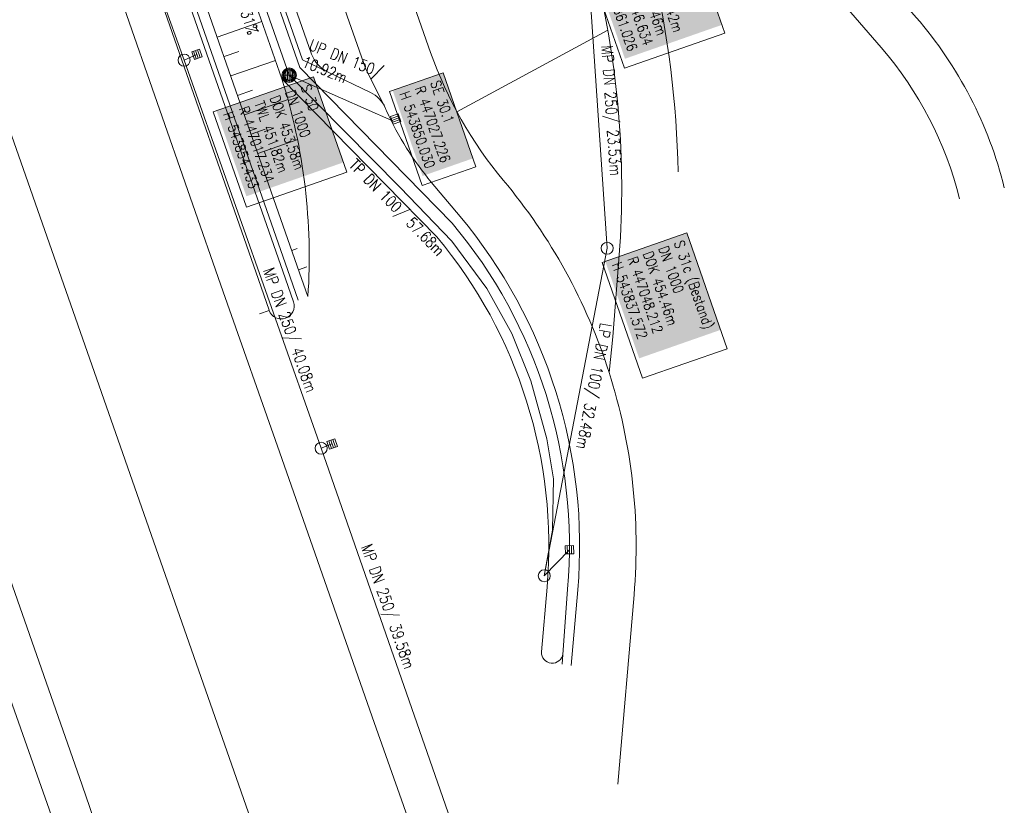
# Model space of a CAD drawing. Header units: inches. Extents: x 446825 to 447109, y 443658 to 444215.
# Tile 13 of 19: x 446991 to 447087, y 443783 to 443860. Entities that reach past the tile are written whole.
import ezdxf

# ---------------------------------------------------------------- set-up
doc = ezdxf.new("R2010")
doc.units = ezdxf.units.IN
doc.header["$MEASUREMENT"] = 0
for name, color, linetype in [('200_ACHSEN', 7, 'Continuous'), ('Beschriftung', 7, 'Continuous'), ('GLOBAL', 7, 'Continuous'), ('Hintergrund', 7, 'Continuous'), ('Hintergrundplan', 7, 'Continuous'), ('Kanal', 7, 'Continuous')]:
    doc.layers.add(name, color=color, linetype=linetype)
doc.styles.add('14059', font='txt_____.ttf', dxfattribs={"width": 0.8, "height": 1})
doc.styles.add('905', font='txt_____.ttf', dxfattribs={"width": 0.8, "height": 1})

# ---------------------------------------------------------------- blocks, each defined once
blk = doc.blocks.new('SK-quadrat Rand')
at = {"color": 18, "lineweight": 5, "true_color": 0x000000}
for p, q in [((-0.4, 0.8), (-0.4, 0)), ((-0.4, 0.8), (0.4, 0.8)), ((-0.4, 0), (0.4, 0)), ((-0.2, 0.8), (-0.2, 0)), ((0, 0.8), (0, 0)), ((0.2, 0.8), (0.2, 0)), ((0.4, 0.8), (0.4, 0))]:
    blk.add_line(p, q, dxfattribs=at)
blk = doc.blocks.new('Muldenschacht')
at = {"color": 18, "lineweight": 5, "true_color": 0x000000}
for p, q in [((-0.599087, 0.002979), (-0.699187, 0.002979)), ((-0.569691, 0.188574), (-0.664892, 0.219507)), ((-0.492399, 0.083917), (-0.591181, 0.100105)), ((-0.484382, 0.356002), (-0.565365, 0.41484)), ((-0.444073, 0.230912), (-0.53319, 0.276499)), ((0.502013, 0.002979), (-0.498987, 0.002979)), ((0.474843, 0.165641), (-0.471817, 0.165641)), ((-0.350626, 0.358645), (-0.421053, 0.429778)), ((-0.351511, 0.488874), (-0.410348, 0.569857)), ((0.38186, 0.328304), (-0.378834, 0.328304)), ((-0.228204, 0.447647), (-0.274147, 0.536581)), ((-0.215015, 0.669384), (-0.184082, 0.574183)), ((-0.096655, 0.595502), (-0.080293, 0.496748)), ((0.001562, 0.503479), (0.001464, -0.497521)), ((0.001513, 0.703679), (0.001513, 0.603579)), ((0.093794, 0.596447), (0.078414, 0.497536)), ((0.218041, 0.669384), (0.187109, 0.574183)), ((0.271415, 0.539517), (0.226431, 0.450094)), ((0.413374, 0.569857), (0.354537, 0.488874)), ((0.425748, 0.42812), (0.355042, 0.357263)), ((0.447803, 0.22953), (0.537061, 0.27484)), ((0.568391, 0.41484), (0.487409, 0.356002)), ((0.4959, 0.080963), (0.594778, 0.096559)), ((0.572718, 0.188574), (0.667918, 0.219507)), ((0.602083, 0.008988), (0.702178, 0.00999)), ((-0.569691, -0.182617), (-0.664892, -0.21355)), ((-0.493148, -0.073251), (-0.59208, -0.088497)), ((-0.484382, -0.350045), (-0.565365, -0.408882)), ((-0.445326, -0.222488), (-0.534694, -0.267581)), ((0.474843, -0.159684), (-0.471817, -0.159684)), ((-0.352742, -0.35058), (-0.423593, -0.421292)), ((-0.351511, -0.482917), (-0.410348, -0.5639)), ((0.38186, -0.322346), (-0.378834, -0.322346)), ((-0.228006, -0.441793), (-0.273909, -0.530747)), ((-0.184082, -0.568226), (-0.215015, -0.663427)), ((-0.079489, -0.490923), (-0.095689, -0.589704)), ((0.001513, -0.597621), (0.001513, -0.697721)), ((0.079714, -0.491374), (0.095355, -0.590245)), ((0.187109, -0.568226), (0.218041, -0.663427)), ((0.271696, -0.533418), (0.226665, -0.444019)), ((0.354537, -0.482917), (0.413374, -0.5639)), ((0.426841, -0.421069), (0.355953, -0.350395)), ((0.446654, -0.225822), (0.535682, -0.271583)), ((0.487409, -0.350045), (0.568391, -0.408882)), ((0.496174, -0.073247), (0.595107, -0.088493)), ((0.572718, -0.182617), (0.667918, -0.21355))]:
    blk.add_line(p, q, dxfattribs=at)
for radius in [0.7007, 0.6006, 0.5005]:
    blk.add_circle((0.001513, 0.002979), radius, dxfattribs=at)
blk = doc.blocks.new('SK-quadrat Mitte')
at = {"color": 18, "lineweight": 5, "true_color": 0x000000}
for p, q in [((-0.4, 0.4), (-0.4, -0.4)), ((-0.4, 0.4), (0.4, 0.4)), ((-0.2, 0.4), (-0.2, -0.4)), ((0, 0.4), (0, -0.4)), ((0.2, 0.4), (0.2, -0.4)), ((0.4, 0.4), (0.4, -0.4)), ((-0.4, -0.4), (0.4, -0.4))]:
    blk.add_line(p, q, dxfattribs=at)
blk = doc.blocks.new('Schacht')
at = {"color": 18, "lineweight": 5, "true_color": 0x000000}
blk.add_circle((0, 0), 0.779, dxfattribs=at)

msp = doc.modelspace()

# ---------------------------------------------------------------- linework, layer by layer
at = {"layer": '200_ACHSEN', "color": 8, "lineweight": 5, "true_color": 0x7f7f7f}
msp.add_lwpolyline([(446876.884, 444209.764, -0.004255), (446885.21, 444176.88, 0.024318), (446940.262, 443991.118), (446962.927, 443926.376), (447048.537, 443681.827)], format="xyb", dxfattribs=at)
msp.add_lwpolyline([(446876.884, 444209.764, -0.004255), (446885.21, 444176.88, 0.024318), (446940.262, 443991.118), (446962.927, 443926.376), (447048.537, 443681.827)], format="xyb", dxfattribs=at)
at = {"layer": 'Beschriftung', "color": 18, "lineweight": 5, "true_color": 0x000000}
for points in [[(447056.482, 443867.649), (447059.672, 443858.515), (447049.917, 443855.107), (447046.727, 443864.241)], [(447032.234, 443854.652), (447035.427, 443845.509), (447030.203, 443843.685), (447027.01, 443852.827)], [(447019.601, 443854.256), (447022.839, 443844.989), (447013.084, 443841.581), (447009.846, 443850.849)], [(447055.96, 443839.082), (447059.902, 443827.796), (447051.658, 443824.916), (447047.715, 443836.202)]]:
    msp.add_lwpolyline(points, close=True, dxfattribs=at)
at = {"layer": 'Hintergrund', "color": 254, "lineweight": 15, "true_color": 0xcccccc}
for p, q in [((447014.242, 443834.523), (447004.575, 443862.188)), ((447010.232, 443858.126), (447014.582, 443859.646)), ((447010.892, 443856.238), (447012.342, 443856.745)), ((447011.551, 443854.35), (447015.904, 443855.871)), ((447012.211, 443852.462), (447013.662, 443852.969)), ((447012.871, 443850.574), (447017.148, 443852.068)), ((447013.53, 443848.686), (447014.906, 443849.166)), ((447014.19, 443846.798), (447018.088, 443848.16)), ((447017.489, 443837.357), (447018.002, 443837.537)), ((447018.149, 443835.469), (447018.956, 443835.752)), ((447015.286, 443831.543), (447014.242, 443834.523)), ((447015.292, 443831.527), (447014.348, 443831.196))]:
    msp.add_line(p, q, dxfattribs=at)
for points in [[(446876.884, 444209.764, -0.004255), (446885.21, 444176.88, 0.024318), (446940.262, 443991.118), (446962.927, 443926.376), (447048.537, 443681.827)], [(447044.717, 443796.956), (447045.352, 443804.304, 0.198133), (447033.878, 443840.668), (447031.083, 443844.006, -0.068573), (447026.733, 443850.946, -0.001832), (447026.595, 443851.255, 0.178534), (447025.151, 443852.746), (447020.953, 443854.766, -0.198913), (447019.422, 443856.478), (446938.118, 444088.551, -0.187649), (446938.192, 444090.725), (446939.865, 444094.627, 0.198913), (446939.893, 444096.923), (446933.747, 444114.63, 0.052334), (446920.804, 444142.011)], [(446926.815, 444106.476, -0.017902), (446934.287, 444088.911), (446936.944, 444081.327), (447016.532, 443854.079, -0.092735), (447019.061, 443832.866)], [(447055.121, 443845.014, 0.05367), (447052.643, 443864.807, -0.120248), (447052.678, 443887.932), (447057.814, 443909.392, 0.144021), (447056.948, 443926.303), (447035.851, 443986.511)], [(447086.903, 443843.472, 0.118379), (447078.312, 443860.058), (447059.723, 443881.529, -0.24167), (447055.393, 443899.275)], [(447049.329, 443836.07), (447048.775, 443828.943), (447048.401, 443825.471, 0.097186), (447038.095, 443844.198, -0.09023), (447031.019, 443856.645), (447019.862, 443888.457)], [(447082.534, 443842.392, 0.118379), (447074.91, 443857.113), (447056.321, 443878.583, -0.082189), (447052.142, 443885.406)], [(447049.329, 443836.07, 0.079036), (447047.29, 443863.543, -0.007043), (447046.952, 443865.07)], [(447043.822, 443797.06), (447044.356, 443804.39, 0.198153), (447033.109, 443840.028), (447018.27, 443855.165)], [(447041.819, 443798.267), (447042.363, 443804.562, 0.197723), (447031.625, 443838.684), (447016.532, 443854.079)], [(447015.292, 443831.527, 1), (447017.651, 443832.354)], [(447049.251, 443785.399), (447050.832, 443803.834, 0.099041), (447048.401, 443825.471)], [(447041.819, 443798.267, 0.967433), (447043.897, 443798.088)]]:
    msp.add_lwpolyline(points, format="xyb", dxfattribs=at)
for points in [[(446925.374, 444106.059), (446928.238, 444096.176), (446933.275, 444079.195), (446940.808, 444054.684), (446948.173, 444032.104), (446956.753, 444006.8), (446962.292, 443990.88), (446972.287, 443962.155), (446972.559, 443961.301), (446981.49, 443935.744), (446989.105, 443914.01), (446998.507, 443887.198), (447006.936, 443863.011), (447016.602, 443835.347), (447017.645, 443832.37)], [(446925.854, 444106.198), (446928.717, 444096.316), (446933.753, 444079.339), (446941.284, 444054.835), (446948.648, 444032.261), (446957.226, 444006.962), (446962.764, 443991.044), (446972.762, 443962.313), (446973.033, 443961.46), (446981.962, 443935.909), (446989.577, 443914.176), (446998.979, 443887.363), (447007.408, 443863.175), (447017.074, 443835.512), (447018.117, 443832.535)], [(446926.815, 444106.476), (446929.677, 444096.598), (446934.711, 444079.628), (446942.238, 444055.137), (446949.596, 444032.577), (446958.172, 444007.287), (446963.708, 443991.373), (446973.711, 443962.629), (446973.982, 443961.776), (446982.906, 443936.238), (446990.521, 443914.506), (446999.923, 443887.693), (447008.352, 443863.504), (447018.018, 443835.842), (447019.061, 443832.866)], [(446936.175, 444089.572), (446938.832, 444081.989), (447018.27, 443855.165)], [(446937.151, 444088.297), (447018.535, 443855.93), (447020.953, 443854.766)]]:
    msp.add_lwpolyline(points, dxfattribs=at)
at = {"layer": 'Hintergrundplan', "color": 254, "lineweight": 15, "true_color": 0xcccccc}
for p, q in [((447024.659, 443855.121), (446939.294, 444098.799)), ((447004.575, 443862.188), (447014.242, 443834.523)), ((447010.232, 443858.126), (447014.582, 443859.646)), ((447033.571, 443850.867), (447048.266, 443858.801)), ((447010.892, 443856.238), (447012.342, 443856.745)), ((447011.551, 443854.35), (447015.904, 443855.871)), ((447024.659, 443855.121), (447026.595, 443851.255)), ((447012.211, 443852.462), (447013.662, 443852.969)), ((447012.871, 443850.574), (447017.148, 443852.068)), ((447013.53, 443848.686), (447014.906, 443849.166)), ((447014.19, 443846.798), (447018.088, 443848.16)), ((447017.489, 443837.357), (447018.002, 443837.537)), ((447018.149, 443835.469), (447018.956, 443835.752)), ((447014.242, 443834.523), (447015.286, 443831.543)), ((447015.292, 443831.527), (447014.348, 443831.196))]:
    msp.add_line(p, q, dxfattribs=at)
for points in [[(446876.884, 444209.764, -0.004255), (446885.21, 444176.88, 0.024318), (446940.262, 443991.118), (446962.927, 443926.376), (447048.537, 443681.827)], [(446899.767, 444179.948, 0.001546), (446903.721, 444162.418), (446908.316, 444144.612), (446912.673, 444128.47), (446918.556, 444107.583), (446922.36, 444094.453), (446927.411, 444077.424), (446934.968, 444052.834), (446942.361, 444030.17), (446950.96, 444004.81), (446956.507, 443988.867), (446966.475, 443960.221), (446966.748, 443959.363), (446975.708, 443933.723), (446983.325, 443911.985), (446992.725, 443885.177), (447001.152, 443860.995), (447010.82, 443833.327), (447016.282, 443817.738), (447025.305, 443791.942), (447028.374, 443783.312), (447033.853, 443767.586), (447034.748, 443765.123), (447043.811, 443739.165)], [(447044.717, 443796.956), (447045.352, 443804.304, 0.198133), (447033.878, 443840.668), (447031.083, 443844.006, -0.068573), (447026.733, 443850.946, -0.001832), (447026.595, 443851.255, 0.178534), (447025.151, 443852.746), (447020.953, 443854.766, -0.198913), (447019.422, 443856.478), (446938.118, 444088.551, -0.187649), (446938.192, 444090.725), (446939.865, 444094.627, 0.198913), (446939.893, 444096.923), (446933.747, 444114.63, 0.052334), (446920.804, 444142.011)], [(446926.815, 444106.476, -0.017902), (446934.287, 444088.911), (446936.944, 444081.327), (447016.532, 443854.079, -0.092735), (447019.061, 443832.866)], [(447055.121, 443845.014, 0.05367), (447052.643, 443864.807, -0.120248), (447052.678, 443887.932), (447057.814, 443909.392, 0.144021), (447056.948, 443926.303), (447035.851, 443986.511)], [(447086.903, 443843.472, 0.118379), (447078.312, 443860.058), (447059.723, 443881.529, -0.24167), (447055.393, 443899.275)], [(447049.329, 443836.07), (447048.775, 443828.943), (447048.401, 443825.471, 0.097186), (447038.095, 443844.198, -0.09023), (447031.019, 443856.645), (447019.862, 443888.457)], [(447082.534, 443842.392, 0.118379), (447074.91, 443857.113), (447056.321, 443878.583, -0.082189), (447052.142, 443885.406)], [(447049.329, 443836.07, 0.079036), (447047.29, 443863.543, -0.007043), (447046.952, 443865.07)], [(447043.822, 443797.06), (447044.356, 443804.39, 0.198153), (447033.109, 443840.028), (447018.27, 443855.165)], [(447015.292, 443831.527, 1), (447017.651, 443832.354)], [(447049.251, 443785.399), (447050.832, 443803.834, 0.099041), (447048.401, 443825.471)], [(447041.819, 443798.267, 0.967433), (447043.897, 443798.088)]]:
    msp.add_lwpolyline(points, format="xyb", dxfattribs=at)
for points in [[(446868.119, 444185.762), (446872.902, 444166.574), (446874.776, 444158.915), (446879.718, 444139.722), (446884.285, 444122.721), (446890.218, 444101.37), (446894.053, 444088.1), (446899.244, 444070.549), (446907.026, 444045.348), (446914.927, 444020.983), (446922.83, 443997.598), (446930.463, 443975.553), (446938.811, 443951.683), (446947.566, 443926.566), (446954.254, 443907.586), (446964.779, 443877.515), (446973.494, 443852.704), (446980.369, 443832.892), (446988.175, 443810.653), (446997.053, 443785.283), (447004.526, 443763.549), (447021.071, 443716.597)], [(446925.374, 444106.059), (446928.238, 444096.176), (446933.275, 444079.195), (446940.808, 444054.684), (446948.173, 444032.104), (446956.753, 444006.8), (446962.292, 443990.88), (446972.287, 443962.155), (446972.559, 443961.301), (446981.49, 443935.744), (446989.105, 443914.01), (446998.507, 443887.198), (447006.936, 443863.011), (447016.602, 443835.347), (447017.645, 443832.37)], [(446925.854, 444106.198), (446928.717, 444096.316), (446933.753, 444079.339), (446941.284, 444054.835), (446948.648, 444032.261), (446957.226, 444006.962), (446962.764, 443991.044), (446972.762, 443962.313), (446973.033, 443961.46), (446981.962, 443935.909), (446989.577, 443914.176), (446998.979, 443887.363), (447007.408, 443863.175), (447017.074, 443835.512), (447018.117, 443832.535)], [(446926.815, 444106.476), (446929.677, 444096.598), (446934.711, 444079.628), (446942.238, 444055.137), (446949.596, 444032.577), (446958.172, 444007.287), (446963.708, 443991.373), (446973.711, 443962.629), (446973.982, 443961.776), (446982.906, 443936.238), (446990.521, 443914.506), (446999.923, 443887.693), (447008.352, 443863.504), (447018.018, 443835.842), (447019.061, 443832.866)], [(446936.175, 444089.572), (446938.832, 444081.989), (447018.27, 443855.165)], [(446937.151, 444088.297), (447018.535, 443855.93), (447020.953, 443854.766)]]:
    msp.add_lwpolyline(points, dxfattribs=at)
at = {"layer": 'Hintergrundplan', "color": 92, "lineweight": 5, "true_color": 0x00b400}
msp.add_lwpolyline([(447041.819, 443798.267), (447042.363, 443804.562, 0.197723), (447031.625, 443838.684), (447016.532, 443854.079)], format="xyb", dxfattribs=at)
at = {"layer": 'Kanal', "color": 92, "lineweight": 5, "true_color": 0x00b400}
for p, q in [((447007, 443855.888, 453.477), (446992.296, 443897.022, 453.283)), ((447048.212, 443837.572, 454.463), (447046.612, 443861.05, 454.423)), ((447020.352, 443818.096, 453.73), (447007, 443855.888, 453.477)), ((447028.049, 443843.482), (447017.233, 443854.433)), ((447033.084, 443838.261), (447028.049, 443843.482)), ((447036.475, 443833.642), (447033.084, 443838.261)), ((447042.084, 443805.678, 454.284), (447048.212, 443837.572, 454.463)), ((447038.932, 443829.284), (447036.475, 443833.642)), ((447040.786, 443824.674), (447038.932, 443829.284)), ((447042.327, 443819.024), (447040.786, 443824.674)), ((447042.98, 443815.128), (447042.327, 443819.024)), ((447033.386, 443780.72, 453.879), (447020.352, 443818.096, 453.73)), ((447042.885, 443810.126), (447042.98, 443815.128)), ((447042.084, 443805.678, 454.284), (447042.885, 443810.126)), ((447002.415, 443758.797, 453.559), (446989.077, 443796.493, 453.495))]:
    msp.add_line(p, q, dxfattribs=at)
at = {"layer": 'Kanal', "color": 92, "lineweight": 15, "true_color": 0x00b400}
for p, q in [((447007, 443855.888, 453.477), (447008.246, 443856.449, 453.258)), ((447020.352, 443818.096, 453.73), (447021.422, 443818.516, 453.469)), ((447042.084, 443805.678, 454.284), (447044.541, 443808.219, 453.958))]:
    msp.add_line(p, q, dxfattribs=at)
at = {"layer": 'Kanal', "color": 92, "lineweight": 5, "true_color": 0x00b400}
msp.add_polyline3d([(447027.226, 443850.03, 454.031), (447017.233, 443854.433, 453.58), (447008.37, 443879.692, 453.154)], dxfattribs=at)

# ---------------------------------------------------------------- block references
at = {"layer": 'Kanal', "xscale": 0.75, "yscale": 0.75, "zscale": 0.75}
for p in [(447007, 443855.888, 453.477), (447048.212, 443837.572, 454.463), (447020.352, 443818.096, 453.73), (447042.084, 443805.678, 454.284)]:
    msp.add_blockref('Schacht', p, dxfattribs=at)
at = {"layer": 'Kanal'}
for name, p, rotation in [('SK-quadrat Mitte', (447008.246, 443856.449, 453.258), 199.2688247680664), ('Muldenschacht', (447017.233, 443854.433, 453.58), 270), ('SK-quadrat Rand', (447027.226, 443850.03, 454.031), 289.2688179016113), ('SK-quadrat Mitte', (447021.422, 443818.516, 453.469), 199.2688247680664), ('SK-quadrat Mitte', (447044.541, 443808.219, 453.958), 181.5913833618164)]:
    msp.add_blockref(name, p, dxfattribs=dict(at, rotation=rotation))

# ---------------------------------------------------------------- texts
at = {"layer": 'Beschriftung', "color": 92, "true_color": 0x00b400, "char_height": 1.1, "attachment_point": 1, "line_spacing_factor": 0.959981, "style": '905'}
for s, insert, rotation in [('MP DN 200/ 26.77m/ 1.31%', (447008.575, 443875.399), 288.81981), ('UP DN 150/^J10.92m', (447019.474, 443857.952), 338.2533), ('MP DN 250/ 23.53m', (447048.755, 443857.382), 273.89862), ('TP DN 100/ 57.68m', (447023.782, 443846.37), 314.42975), ('LP DN 100/ 32.48m', (447048.649, 443830.17), 259.12395)]:
    msp.add_mtext(s, dxfattribs=dict(at, insert=insert, rotation=rotation))
at = {"layer": 'Beschriftung', "color": 18, "true_color": 0x000000, "char_height": 1, "attachment_point": 1, "rotation": 289.25515, "line_spacing_factor": 0.959981, "style": '14059', "bg_fill": 1, "box_fill_scale": 1.5, "bg_fill_color": 256, "bg_fill_true_color": 11599800, "bg_fill_transparency": 0}
for s, insert in [('S 31d^JDN 1000^JDOK 454.42m^JTWL 452.46m^JR 447046.634^JH 543861.026', (447056.175, 443867.012)), ('S 30^JDN 1000^JDOK 453.58m^JTWL 451.82m^JR 447017.234^JH 543854.433', (447019.294, 443853.619)), ('SE 30.1^JR 447027.226^JH 543850.030', (447031.926, 443854.015)), ('S 31c (Bestand)^JDN 1000^JDOK 454.46m^JR 447048.212^JH 543837.572', (447055.653, 443838.445))]:
    msp.add_mtext(s, dxfattribs=dict(at, insert=insert))
at = {"layer": 'GLOBAL', "color": 92, "true_color": 0x00b400, "char_height": 1.1, "attachment_point": 1, "rotation": 289.45845, "line_spacing_factor": 0.959981, "style": '905'}
for s, insert in [('MP DN 250/ 40.08m', (447015.718, 443835.808)), ('MP DN 250/ 39.58m', (447025.272, 443808.893))]:
    msp.add_mtext(s, dxfattribs=dict(at, insert=insert))

doc.saveas('drawing.dxf')
